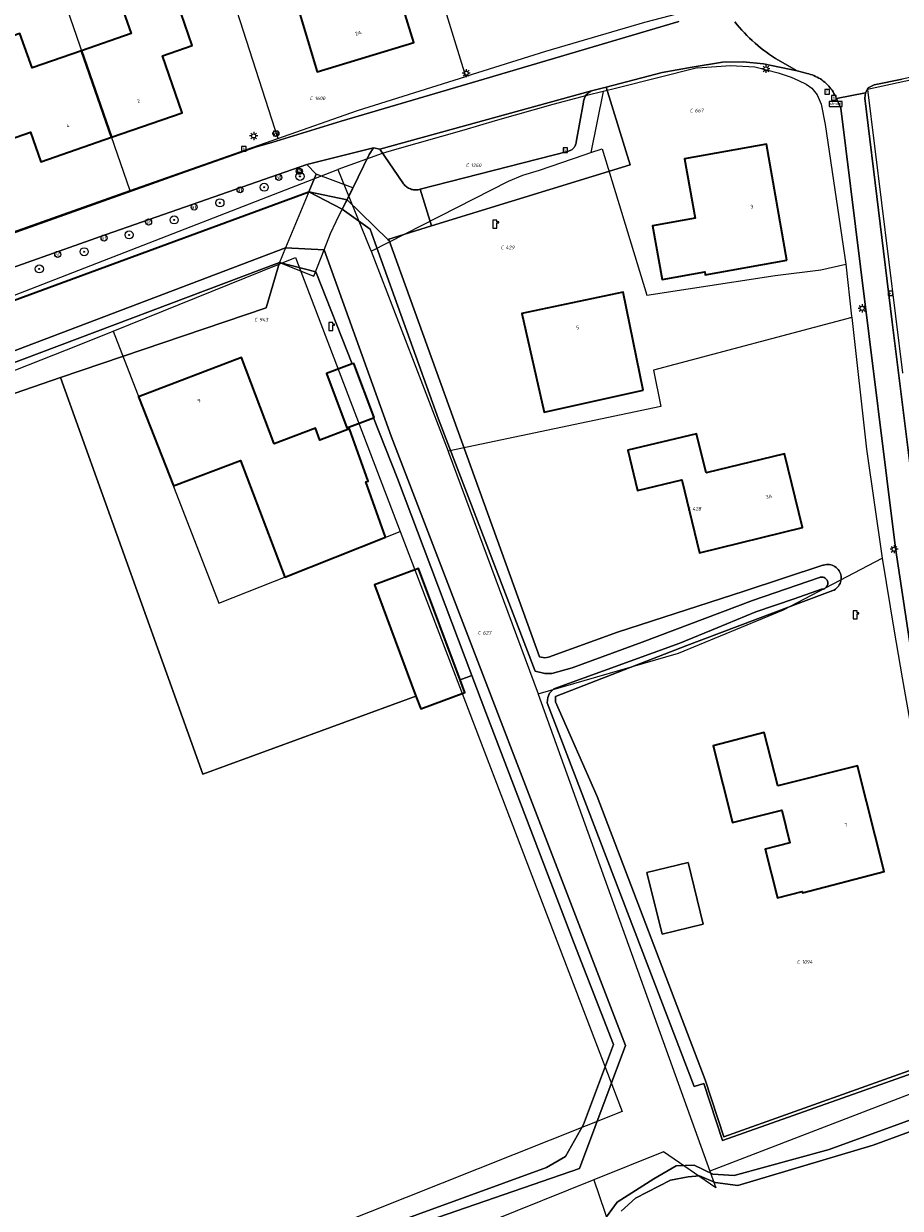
# Model space of a CAD drawing. Header units: metres. Extents: x 250001 to 257773, y 598992 to 609118.
# Tile 155 of 256: x 253132 to 253219, y 600355 to 600472. Entities that reach past the tile are written whole.
import ezdxf
from ezdxf.enums import TextEntityAlignment as Align
from ezdxf.lldxf.tags import DXFTag

# ---------------------------------------------------------------- set-up
doc = ezdxf.new("R2010")
doc.units = ezdxf.units.M
for name, color, linetype, lineweight in [('B-WE-GK-BESCHOEIING-G', 252, 'GK-BESCHOEIING', 35), ('B-WE-GR-BOOM-S', 252, 'Continuous', 25), ('B-WE-GR-FRUITTEELT-GV', 252, 'Continuous', 13), ('B-WE-GR-GROENVOORZIENING-GV', 252, 'Continuous', 18), ('B-WE-KG-GRENS_PERCEEL-G', 150, 'KG-PERCEEL', 18), ('B-WE-KG-GRENS_PERCEEL-S', 150, 'Continuous', 25), ('B-WE-KL-ET_LS_OV_LICHTMAST-S', 252, 'Continuous', 25), ('B-WE-KL-POMP-S', 252, 'Continuous', 25), ('B-WE-KW-KUNSTWERK_DEK-GV', 252, 'Continuous', 18), ('B-WE-OG-BEBOUWING-GV', 1, 'Continuous', 35), ('B-WE-OG-BEBOUWING-T18', 7, 'Continuous', 18), ('B-WE-OG-BEBOUWING_OVERBOUWING-GV', 1, 'Continuous', 18), ('B-WE-OG-TERREIN_ERF-GV', 7, 'Continuous', 18), ('B-WE-OG-WATER-GV', 252, 'Continuous', 18), ('B-WE-OG-WATER_SLOOT-GV', 252, 'Continuous', 18), ('B-WE-RI-GWA_KOLK-S', 252, 'Continuous', 25), ('B-WE-RI-GWA_RIOOLPUT-S', 252, 'Continuous', 25), ('B-WE-VH-VERHARDING_GESLOTEN-GV', 252, 'Continuous', 18), ('B-WE-VH-VERHARDING_OPEN-GV', 252, 'Continuous', 18), ('B-WE-VW-AFSLUITPAAL-S', 252, 'Continuous', 25), ('B-WE-VW-VERKEERSTEKEN_BORD-S', 252, 'Continuous', 25), ('B-WE-VW-VERKEERSTEKEN_DRAAGCONSTRUCTIE-S', 252, 'Continuous', 25), ('X-XX-AL-REFERENTIE-G', 7, 'Continuous', 18)]:
    doc.layers.add(name, color=color, linetype=linetype, lineweight=lineweight)
doc.styles.add('NLCS-ISO', font='NLCS-ISO.ttf')
doc.styles.add('NLCS-ISO-ANNOTATIEF-T18', font='NLCS-ISO.ttf', dxfattribs={"height": 1.8})
doc.styles.get("Standard").update_dxf_attribs({"font": 'NLCS-ISO.ttf'})
doc.linetypes.add('GK-BESCHOEIING', pattern='A,30,-5,[1,NLCS.SHX,S=1,R=0,X=0,Y=0],-5', length=40)
tags = doc.linetypes.add('KG-PERCEEL', pattern='A,5.5,-2,["P",Standard,S=1.8,R=0,X=-0.5,Y=-0.9],-2,5.5,-2,[5,NLCS.SHX,S=0.75,R=0,X=0,Y=0],-2', length=19).pattern_tags.tags
tags[6] = DXFTag(74, 10)

# ---------------------------------------------------------------- blocks, each defined once
blk = doc.blocks.new('SKG-PERCEELNUMMER-SO')
at = {"style": 'NLCS-ISO', "oblique": 10, "flags": 1}
blk.add_attdef('GEMEENTECODE', text='', height=1.8, dxfattribs=at).set_placement((0, 2.55), align=Align.MIDDLE_CENTER)
at = {"style": 'NLCS-ISO', "oblique": 10}
blk.add_attdef('SECTIE', text='', height=1.8, dxfattribs=at).set_placement((-0.5, 0), align=Align.MIDDLE_RIGHT)
blk.add_attdef('PERCEELNUMMER', text='', height=1.8, dxfattribs=at).set_placement((0.5, 0), align=Align.MIDDLE_LEFT)
blk = doc.blocks.new('BS2021-132-Xref-KAD-20210617')
at = {"layer": 'B-WE-KG-GRENS_PERCEEL-G', "flags": 128}
for points in [[(253131.798, 600487.624), (253142.979, 600455.227)], [(253176.241, 600466.519), (253171.504, 600481.849), (253152.625, 600475.973)], [(253152.625, 600475.973), (253157.617, 600460.386)], [(253197.207, 600472.712), (253193.91, 600471.85), (253184.12, 600468.981), (253176.241, 600466.519)], [(253245.585, 600471.668), (253215.99, 600465.25)], [(253199.16, 600467.372), (253191.168, 600465.369), (253189.824, 600465.033)], [(253199.16, 600467.372), (253202.422, 600467.61), (253204.829, 600467.469), (253207.143, 600466.879), (253208.435, 600466.467), (253209.153, 600466.141), (253209.939, 600465.755), (253210.473, 600465.352), (253211.027, 600464.697), (253211.41, 600463.776), (253211.811, 600461.783), (253213.849, 600447.961)], [(253157.617, 600460.386), (253165.521, 600463.172), (253176.241, 600466.519)], [(253189.824, 600465.033), (253188.212, 600464.63), (253184.846, 600463.739), (253179.156, 600462.141), (253176.032, 600461.225), (253169.191, 600459.265), (253167.944, 600458.893), (253163.581, 600457.321)], [(253189.824, 600465.033), (253188.626, 600458.999)], [(253215.99, 600465.25), (253219.448, 600437.201), (253219.452, 600437.167)], [(253142.979, 600455.227), (253157.617, 600460.386)], [(253166.854, 600449.247), (253180.445, 600456.148), (253181.885, 600456.756), (253183.515, 600457.256), (253187.943, 600458.78), (253188.626, 600458.999)], [(253188.626, 600458.999), (253189.729, 600459.352), (253194.149, 600444.883), (253206.87, 600446.821), (253211.368, 600447.401), (253213.849, 600447.961)], [(253057.585, 600416.892), (253109.887, 600436.468), (253163.581, 600457.321)], [(253163.581, 600457.321), (253166.747, 600449.524), (253166.854, 600449.247)], [(253130.796, 600450.934), (253142.979, 600455.227)], [(253166.854, 600449.247), (253174.473, 600429.456)], [(253141.324, 600441.332), (253159.374, 600448.607), (253169.747, 600421.502)], [(253213.849, 600447.961), (253214.421, 600442.82), (253214.439, 600442.664)], [(253214.439, 600442.664), (253194.826, 600437.473), (253195.537, 600433.858), (253174.473, 600429.456)], [(253214.439, 600442.664), (253215.905, 600429.653), (253217.448, 600418.87)], [(253060.382, 600409.351), (253137.964, 600439.979), (253141.324, 600441.332)], [(253141.324, 600441.332), (253151.803, 600414.4), (253169.747, 600421.502)], [(253174.473, 600429.456), (253174.488, 600429.417), (253183.391, 600405.44)], [(253169.747, 600421.502), (253191.709, 600364.109), (253091.894, 600324.377)], [(253183.391, 600405.44), (253197.29, 600409.46), (253207.691, 600413.757), (253217.448, 600418.87)], [(253217.448, 600418.87), (253218.633, 600411.647), (253219.418, 600407.026), (253220.285, 600402.159), (253221.654, 600395.621), (253222.125, 600392.685), (253223.683, 600386.161), (253228.611, 600369.052)], [(253183.391, 600405.44), (253183.401, 600405.414), (253200.39, 600358.189)], [(253228.611, 600369.052), (253200.39, 600358.189)], [(253200.39, 600358.189), (253200.974, 600356.566), (253195.791, 600360.108), (253188.917, 600357.344)], [(253188.917, 600357.344), (253147.599, 600340.731), (253093.754, 600319.362)], [(253188.917, 600357.344), (253200.967, 600321.848)]]:
    blk.add_lwpolyline(points, dxfattribs=at)
at = {"layer": 'B-WE-KG-GRENS_PERCEEL-S', "xscale": 0.2, "yscale": 0.2, "zscale": 0.2}
for p, values in [((253161.185, 600464.36), {'PERCEELNUMMER': '1600', 'SECTIE': 'C'}), ((253198.804, 600463.152), {'PERCEELNUMMER': '667', 'SECTIE': 'C'}), ((253176.634, 600457.732), {'PERCEELNUMMER': '1260', 'SECTIE': 'C'}), ((253180.083, 600449.603), {'PERCEELNUMMER': '429', 'SECTIE': 'C'}), ((253155.696, 600442.459), {'PERCEELNUMMER': '943', 'SECTIE': 'C'}), ((253198.558, 600423.738), {'PERCEELNUMMER': '428', 'SECTIE': 'C'}), ((253177.816, 600411.471), {'PERCEELNUMMER': '627', 'SECTIE': 'C'}), ((253209.397, 600378.905), {'PERCEELNUMMER': '1094', 'SECTIE': 'C'})]:
    blk.add_blockref('SKG-PERCEELNUMMER-SO', p, dxfattribs=at).add_auto_attribs(values)
blk = doc.blocks.new('SIE-WEG_VERKEERSBORD_STRAATNAAM-SO')
at = {"color": 0, "linetype": 'ByBlock', "lineweight": 18}
blk.add_lwpolyline([(-3.25, -1.25), (3.25, -1.25), (3.25, 1.25), (-3.25, 1.25)], close=True, dxfattribs=at)
at = {"color": 0, "linetype": 'ByBlock', "lineweight": 18, "style": 'NLCS-ISO'}
blk.add_text('straat', height=1.5, dxfattribs=at).set_placement((0, 0.15), align=Align.MIDDLE_CENTER)
blk = doc.blocks.new('SIE-WEG_VERKEERSBORD-SO')
at = {"color": 0, "linetype": 'ByBlock', "lineweight": 18}
blk.add_lwpolyline([(-1.125, -1.125), (1.125, -1.125), (1.125, 1.125), (-1.125, 1.125)], close=True, dxfattribs=at)
at = {"color": 0, "linetype": 'ByBlock', "lineweight": 18, "style": 'NLCS-ISO'}
blk.add_text('vb', height=1.5, dxfattribs=at).set_placement((0, 0), align=Align.MIDDLE_CENTER)
blk = doc.blocks.new('SKL-WATER_POMP-SO')
at = {"color": 0, "linetype": 'ByBlock', "lineweight": 18}
blk.add_lwpolyline([(1, 1.09), (1, 2), (-1, 2), (-1, -2), (1, -2), (1, 0.57), (1.85, 0.57), (1.85, 1.09)], close=True, dxfattribs=at)
blk = doc.blocks.new('SVW-AFSLUITPAAL-SO')
at = {"lineweight": 18}
blk.add_circle((0, 0), 1.5, dxfattribs=at)
at = {"lineweight": 18, "style": 'NLCS-ISO'}
blk.add_text('af', height=1.8, dxfattribs=at).set_placement((0, 0), align=Align.MIDDLE_CENTER)
blk = doc.blocks.new('SIE-WEG_PAAL_VERKEERSBORD-SO')
at = {"color": 0, "linetype": 'ByBlock', "lineweight": 18}
blk.add_circle((0, 0), 1.5, dxfattribs=at)
at = {"color": 0, "linetype": 'ByBlock', "lineweight": 18, "style": 'NLCS-ISO'}
blk.add_text('vb', height=1.5, dxfattribs=at).set_placement((0, 0.13), align=Align.MIDDLE_CENTER)
blk = doc.blocks.new('SKL-ET_OV_LICHTMAST-SO')
at = {"color": 0, "linetype": 'ByBlock', "lineweight": 18}
for points in [[(-1.25, 0), (-2, 0)], [(-1.41, 1.41), (-0.88, 0.88)], [(0, 2), (0, 1.25)], [(0.88, 0.88), (1.41, 1.41)], [(2, 0), (1.25, 0)], [(-1.41, -1.41), (-0.88, -0.88)], [(0, -1.25), (0, -2)], [(0.88, -0.88), (1.41, -1.41)]]:
    blk.add_lwpolyline(points, dxfattribs=at)
blk.add_circle((0, 0), 1, dxfattribs=at)
blk = doc.blocks.new('SRI-KOLK-SO')
at = {"color": 0, "linetype": 'ByBlock', "lineweight": 18}
blk.add_lwpolyline([(-1.125, -1.125), (1.125, -1.125), (1.125, 1.125), (-1.125, 1.125)], close=True, dxfattribs=at)
at = {"color": 0, "linetype": 'ByBlock', "lineweight": 18, "style": 'NLCS-ISO'}
blk.add_text('k', height=1.5, dxfattribs=at).set_placement((0, 0), align=Align.MIDDLE_CENTER)
blk = doc.blocks.new('SRI-PUT_INSPECTIEPUT_RIOOLPUT-SO')
at = {"color": 0, "linetype": 'ByBlock', "lineweight": 18}
blk.add_lwpolyline([(-1.12, -1.12), (1.12, -1.12), (1.12, 1.12), (-1.12, 1.12)], close=True, dxfattribs=at)
at = {"color": 0, "linetype": 'ByBlock', "lineweight": 18, "style": 'NLCS-ISO'}
blk.add_text('r', height=1.5, dxfattribs=at).set_placement((0, 0.28), align=Align.MIDDLE_CENTER)
blk = doc.blocks.new('SGR-BOOM_01-SO')
at = {"linetype": 'ByBlock', "lineweight": 18}
h = blk.add_hatch(color=0, dxfattribs=at)
h.dxf.hatch_style = 1
edge = h.paths.add_edge_path()
edge.add_arc((0, 0), 0.25, 0, 360)
at = {"color": 0, "linetype": 'ByBlock', "lineweight": 18}
for radius in [2, 0.25]:
    blk.add_circle((0, 0), radius, dxfattribs=at)
blk = doc.blocks.new('BS2021-132-Xref-BGT-GRIJS-20210617-aangepast')
at = {"layer": 'B-WE-GK-BESCHOEIING-G', "flags": 128}
blk.add_lwpolyline([(253025.767, 600402.835), (253026.1, 600403.109), (253027.829, 600405.06), (253029.5, 600407.209), (253044.179, 600412.53), (253059.91, 600418.299), (253085.559, 600427.489), (253113.279, 600437.66), (253119.69, 600440.05), (253160.692, 600455.104)], dxfattribs=at)
at = {"layer": 'B-WE-GR-FRUITTEELT-GV', "flags": 128}
blk.add_lwpolyline([(253150.192, 600397.492), (253136.13, 600436.727), (253062.944, 600411.468), (253097.38, 600326.249), (253113.376, 600332.275), (253154.059, 600347.592), (253184.233, 600358.573), (253186.112, 600359.642), (253187.895, 600362.818), (253190.841, 600370.721), (253186.97, 600380.717), (253178.22, 600403.577), (253176.836, 600407.24), (253175.665, 600406.811), (253176.129, 600405.564), (253171.768, 600403.943), (253171.296, 600405.213)], close=True, dxfattribs=at)
at = {"layer": 'B-WE-GR-GROENVOORZIENING-GV', "flags": 128}
for points in [[(253192.505, 600457.779), (253190.142, 600465.465), (253188.689, 600465.089), (253188.596, 600465.045), (253188.506, 600464.993), (253188.421, 600464.935), (253188.34, 600464.87), (253188.264, 600464.799), (253188.194, 600464.723), (253188.13, 600464.641), (253188.073, 600464.555), (253188.022, 600464.464), (253187.978, 600464.37), (253187.942, 600464.273), (253187.914, 600464.174), (253187.893, 600464.072), (253187.88, 600463.969), (253187.16, 600460.03), (253187.159, 600460.02), (253187.147, 600459.931), (253187.127, 600459.843), (253187.099, 600459.757), (253187.064, 600459.674), (253187.022, 600459.595), (253186.973, 600459.52), (253186.917, 600459.449), (253186.855, 600459.383), (253186.788, 600459.324), (253186.715, 600459.27), (253186.639, 600459.223), (253186.558, 600459.184), (253186.474, 600459.151), (253186.387, 600459.126), (253186.299, 600459.109), (253171.709, 600455.359), (253172.847, 600451.735)], [(253167.73, 600459.339), (253167.099, 600459.459), (253166.679, 600458.81), (253164.48, 600454.308), (253164.493, 600454.306), (253168.514, 600450.403), (253172.847, 600451.735), (253171.709, 600455.359), (253171.62, 600455.335), (253171.512, 600455.314), (253171.403, 600455.301), (253171.293, 600455.296), (253171.183, 600455.299), (253171.074, 600455.309), (253170.966, 600455.328), (253170.859, 600455.354), (253170.755, 600455.389), (253170.653, 600455.43), (253170.555, 600455.479), (253170.46, 600455.535), (253170.37, 600455.598), (253170.285, 600455.667), (253170.205, 600455.742), (253170.13, 600455.823), (253170.062, 600455.909), (253170, 600456)]]:
    blk.add_lwpolyline(points, close=True, dxfattribs=at)
blk.add_lwpolyline([(253062.944, 600411.468), (253136.13, 600436.727), (253156.462, 600443.616), (253157.782, 600448.099), (253130.497, 600437.837)], dxfattribs=at)
at = {"layer": 'B-WE-KW-KUNSTWERK_DEK-GV', "flags": 128}
blk.add_lwpolyline([(253162.213, 600449.359), (253162.849, 600450.989), (253163.389, 600452.17), (253164.01, 600453.379), (253164.339, 600454.02), (253165.069, 600455.514), (253161.421, 600456.859), (253160.692, 600455.104), (253158.389, 600449.56), (253157.782, 600448.099), (253161.206, 600446.779)], close=True, dxfattribs=at)
at = {"layer": 'B-WE-OG-BEBOUWING-GV', "flags": 128}
for points in [[(253173.121, 600475.192), (253171.299, 600481.167), (253167.001, 600479.857), (253168.089, 600476.288), (253159.494, 600473.667), (253161.537, 600466.969), (253171.1, 600469.886), (253169.774, 600474.165)], [(253149.16, 600469.579), (253146.959, 600475.939), (253141.92, 600474.18), (253143.1, 600470.78), (253138.199, 600469.074), (253141.17, 600460.514), (253148.17, 600462.939), (253146.22, 600468.56)], [(253138.199, 600469.074), (253133.299, 600467.369), (253132.109, 600470.79), (253127.07, 600469.04), (253129.279, 600462.689), (253130.223, 600459.978), (253133.155, 600460.998), (253134.17, 600458.089), (253141.17, 600460.514)], [(253208.019, 600448.349), (253206, 600459.81), (253197.88, 600458.38), (253198.929, 600452.5), (253194.709, 600451.75), (253195.66, 600446.439), (253199.88, 600447.189), (253199.929, 600446.91)], [(253193.79, 600435.469), (253191.809, 600445.189), (253181.769, 600443.069), (253183.98, 600433.29)], [(253157.269, 600430.18), (253154.029, 600438.729), (253143.85, 600434.839), (253147.29, 600426), (253153.94, 600428.52), (253158.32, 600416.979), (253168.299, 600420.93), (253166.35, 600426.4), (253166.579, 600426.479), (253164.73, 600431.66), (253161.799, 600430.55), (253161.35, 600431.729)], [(253167.154, 600432.768), (253165.136, 600438.136), (253164.984, 600438.079), (253162.446, 600437.125), (253164.464, 600431.757), (253167.095, 600432.746)], [(253200.015, 600427.302), (253199.061, 600431.172), (253192.257, 600429.56), (253193.239, 600425.55), (253197.609, 600426.624), (253199.379, 600419.395), (253209.554, 600421.896), (253207.768, 600429.191)], [(253175.665, 600406.811), (253171.568, 600417.834), (253167.207, 600416.213), (253171.296, 600405.213), (253171.768, 600403.943), (253176.129, 600405.564)], [(253207.109, 600396.329), (253205.76, 600401.599), (253200.709, 600400.29), (253202.619, 600392.699), (253207.51, 600393.93), (253208.32, 600390.68), (253205.869, 600390.069), (253207.089, 600385.239), (253209.529, 600385.859), (253209.559, 600385.739), (253217.63, 600387.849), (253214.989, 600398.31)]]:
    blk.add_lwpolyline(points, close=True, dxfattribs=at)
at = {"layer": 'B-WE-OG-BEBOUWING_OVERBOUWING-GV', "flags": 128}
blk.add_lwpolyline([(253194.167, 600387.767), (253195.66, 600381.645), (253199.718, 600382.626), (253198.228, 600388.757)], close=True, dxfattribs=at)
at = {"layer": 'B-WE-OG-TERREIN_ERF-GV', "flags": 128}
for points in [[(253125.943, 600449.082), (253148.503, 600457.072), (253155.505, 600459.566), (253157.047, 600459.997), (253163.885, 600462.096), (253178.023, 600466.246), (253197.333, 600471.956)], [(253220.41, 600408.922), (253218.759, 600419.842), (253215.307, 600447.698), (253213.359, 600463.4), (253212.91, 600464.36), (253212.839, 600464.526), (253212.761, 600464.689), (253212.676, 600464.848), (253212.584, 600465.003), (253212.485, 600465.154), (253212.38, 600465.3), (253212.268, 600465.442), (253212.15, 600465.578), (253212.026, 600465.71), (253211.896, 600465.835), (253211.761, 600465.955), (253211.621, 600466.068), (253211.476, 600466.176), (253211.326, 600466.276), (253211.172, 600466.37), (253211.014, 600466.457), (253210.852, 600466.537), (253210.687, 600466.61), (253210.519, 600466.675), (253210.348, 600466.733), (253210.175, 600466.783), (253210.029, 600466.819), (253209.019, 600467.069), (253205.699, 600467.79), (253203.689, 600467.969), (253201.639, 600467.939), (253198.649, 600467.449), (253195.679, 600466.9), (253190.142, 600465.465), (253192.505, 600457.779), (253172.847, 600451.735), (253168.514, 600450.403), (253168.635, 600450.284), (253183.514, 600409.095), (253184.057, 600408.988), (253184.431, 600409.063), (253191.242, 600411.531), (253203.778, 600415.606), (253211.583, 600418.152), (253211.642, 600418.171), (253211.784, 600418.208), (253211.929, 600418.228), (253212.075, 600418.233), (253212.221, 600418.222), (253212.365, 600418.195), (253212.505, 600418.152), (253212.64, 600418.095), (253212.767, 600418.023), (253212.886, 600417.938), (253212.995, 600417.84), (253213.092, 600417.731), (253213.177, 600417.612), (253213.249, 600417.484), (253213.306, 600417.349), (253213.348, 600417.209), (253213.375, 600417.065), (253213.386, 600416.919), (253213.381, 600416.772), (253213.36, 600416.627), (253213.323, 600416.485), (253213.272, 600416.348), (253213.205, 600416.217), (253213.125, 600416.093), (253213.032, 600415.98), (253212.927, 600415.877), (253212.812, 600415.786), (253212.688, 600415.708), (253212.556, 600415.644), (253208.327, 600414.074), (253198.111, 600410.222), (253185.126, 600405.174), (253185.126, 600404.65), (253189.233, 600395.275), (253199.931, 600367.252), (253201.772, 600361.595), (253229.874, 600371.64)], [(253279.691, 600351.348), (253276.171, 600363.662), (253270.968, 600382.278), (253265.951, 600380.352), (253240.097, 600370.641), (253230.966, 600367.171), (253231.213, 600366.159), (253216.558, 600360.784), (253203.161, 600356.781), (253200.91, 600357.092), (253199.381, 600357.727), (253198.256, 600357.641), (253196.491, 600357.311), (253193.045, 600355.526), (253191.605, 600354.234)]]:
    blk.add_lwpolyline(points, dxfattribs=at)
for points in [[(253171.299, 600481.167), (253173.121, 600475.192), (253169.774, 600474.165), (253171.1, 600469.886), (253161.537, 600466.969), (253159.494, 600473.667), (253168.089, 600476.288), (253167.001, 600479.857)], [(253146.959, 600475.939), (253149.16, 600469.579), (253146.22, 600468.56), (253148.17, 600462.939), (253134.17, 600458.089), (253133.155, 600460.998), (253130.223, 600459.978), (253129.279, 600462.689), (253127.07, 600469.04), (253132.109, 600470.79), (253133.299, 600467.369), (253138.199, 600469.074), (253143.1, 600470.78), (253141.92, 600474.18)], [(253257.98, 600428.814), (253245.886, 600471.717), (253244.779, 600471.8), (253229.933, 600468.554), (253219.44, 600466.26), (253216.66, 600465.71), (253216.07, 600465.4), (253215.81, 600464.91), (253215.727, 600464.366), (253218.447, 600442.205), (253221.553, 600417.132), (253222.093, 600416.285), (253223.082, 600408.142), (253227.012, 600390.466), (253228.833, 600383.059), (253232.251, 600369.156), (253235.065, 600370.226), (253239.6, 600371.95), (253265.45, 600381.66), (253270.646, 600383.654), (253270.46, 600384.319), (253264.959, 600403.919), (253264.972, 600403.923)], [(253199.929, 600446.91), (253199.88, 600447.189), (253195.66, 600446.439), (253194.709, 600451.75), (253198.929, 600452.5), (253197.88, 600458.38), (253206, 600459.81), (253208.019, 600448.349)], [(253161.381, 600447.179), (253157.782, 600448.099), (253156.462, 600443.616), (253136.13, 600436.727), (253150.192, 600397.492), (253171.296, 600405.213), (253167.207, 600416.213), (253171.568, 600417.834), (253175.665, 600406.811), (253176.836, 600407.24), (253169.469, 600426.747), (253167.095, 600432.746), (253164.464, 600431.757), (253162.446, 600437.125), (253164.984, 600438.079)], [(253193.79, 600435.469), (253183.98, 600433.29), (253181.769, 600443.069), (253191.809, 600445.189)], [(253143.85, 600434.839), (253154.029, 600438.729), (253157.269, 600430.18), (253161.35, 600431.729), (253161.799, 600430.55), (253164.73, 600431.66), (253166.579, 600426.479), (253166.35, 600426.4), (253168.299, 600420.93), (253158.32, 600416.979), (253153.94, 600428.52), (253147.29, 600426)], [(253207.768, 600429.191), (253209.554, 600421.896), (253199.379, 600419.395), (253197.609, 600426.624), (253193.239, 600425.55), (253192.257, 600429.56), (253199.061, 600431.172), (253200.015, 600427.302)], [(253207.109, 600396.329), (253214.989, 600398.31), (253217.63, 600387.849), (253209.559, 600385.739), (253209.529, 600385.859), (253207.089, 600385.239), (253205.869, 600390.069), (253208.32, 600390.68), (253207.51, 600393.93), (253202.619, 600392.699), (253200.709, 600400.29), (253205.76, 600401.599)], [(253194.167, 600387.767), (253198.228, 600388.757), (253199.718, 600382.626), (253195.66, 600381.645)]]:
    blk.add_lwpolyline(points, close=True, dxfattribs=at)
at = {"layer": 'B-WE-OG-WATER-GV', "flags": 128}
for points in [[(253190.162, 600353.667), (253191.219, 600355.14), (253194.829, 600357.449), (253197.059, 600358.719), (253198.839, 600358.8), (253200.689, 600357.9), (253202.807, 600357.756), (253212.2, 600360.349), (253230.589, 600367.04)], [(253229.609, 600371.129), (253201.649, 600361.219), (253199.799, 600366.889), (253198.849, 600366.579), (253184.292, 600404.547), (253184.352, 600405.08), (253184.524, 600405.51), (253184.954, 600405.94), (253197.424, 600410.452), (253201.122, 600411.956), (253204.949, 600413.546), (253208.734, 600414.835), (253211.443, 600415.78), (253211.533, 600415.784), (253211.629, 600415.804), (253211.721, 600415.839), (253211.806, 600415.888), (253211.882, 600415.95), (253211.946, 600416.024), (253211.998, 600416.108), (253212.036, 600416.198), (253212.058, 600416.294), (253212.065, 600416.392), (253212.056, 600416.49), (253212.031, 600416.585), (253211.991, 600416.674), (253211.937, 600416.756), (253211.87, 600416.828), (253211.792, 600416.889), (253211.706, 600416.936), (253211.613, 600416.968), (253211.517, 600416.985), (253211.418, 600416.986), (253211.321, 600416.972), (253211.228, 600416.941), (253204.606, 600414.664), (253193.683, 600410.539), (253186.76, 600408.003), (253184.739, 600407.445), (253184.051, 600407.445), (253183.089, 600407.684), (253173.527, 600432.626), (253167.269, 600450.02), (253166.779, 600451.42), (253164.01, 600453.379), (253160.692, 600455.104), (253119.69, 600440.05)]]:
    blk.add_lwpolyline(points, dxfattribs=at)
blk.add_lwpolyline([(253089.049, 600423.239), (253158.389, 600449.56), (253162.213, 600449.359), (253168.839, 600430.939), (253192.054, 600370.649), (253187.472, 600358.449), (253166.931, 600351.375), (253093.58, 600323.736), (253093.302, 600324.555), (253060.539, 600408.78), (253060.38, 600410.869), (253060.82, 600411.9), (253061.63, 600412.599), (253064.39, 600413.859)], close=True, dxfattribs=at)
at = {"layer": 'B-WE-OG-WATER_SLOOT-GV', "flags": 128}
for points in [[(253191.605, 600354.234), (253193.045, 600355.526), (253196.491, 600357.311), (253198.256, 600357.641), (253199.381, 600357.727), (253200.91, 600357.092), (253203.161, 600356.781), (253216.558, 600360.784), (253231.213, 600366.159)], [(253229.874, 600371.64), (253201.772, 600361.595), (253199.931, 600367.252), (253189.233, 600395.275), (253185.126, 600404.65), (253185.126, 600405.174), (253198.111, 600410.222), (253208.327, 600414.074), (253212.556, 600415.644), (253212.688, 600415.708), (253212.812, 600415.786), (253212.927, 600415.877), (253213.032, 600415.98), (253213.125, 600416.093), (253213.205, 600416.217), (253213.272, 600416.348), (253213.323, 600416.485), (253213.36, 600416.627), (253213.381, 600416.772), (253213.386, 600416.919), (253213.375, 600417.065), (253213.348, 600417.209), (253213.306, 600417.349), (253213.249, 600417.484), (253213.177, 600417.612), (253213.092, 600417.731), (253212.995, 600417.84), (253212.886, 600417.938), (253212.767, 600418.023), (253212.64, 600418.095), (253212.505, 600418.152), (253212.365, 600418.195), (253212.221, 600418.222), (253212.075, 600418.233), (253211.929, 600418.228), (253211.784, 600418.208), (253211.642, 600418.171), (253211.583, 600418.152), (253203.778, 600415.606), (253191.242, 600411.531), (253184.431, 600409.063), (253184.057, 600408.988), (253183.514, 600409.095), (253168.635, 600450.284), (253168.514, 600450.403), (253164.493, 600454.306), (253164.48, 600454.308), (253164.339, 600454.02), (253164.01, 600453.379), (253166.779, 600451.42), (253167.269, 600450.02), (253173.527, 600432.626), (253183.089, 600407.684), (253184.051, 600407.445), (253184.739, 600407.445), (253186.76, 600408.003), (253193.683, 600410.539), (253204.606, 600414.664), (253211.228, 600416.941), (253211.321, 600416.972), (253211.418, 600416.986), (253211.517, 600416.985), (253211.613, 600416.968), (253211.706, 600416.936), (253211.792, 600416.889), (253211.87, 600416.828), (253211.937, 600416.756), (253211.991, 600416.674), (253212.031, 600416.585), (253212.056, 600416.49), (253212.065, 600416.392), (253212.058, 600416.294), (253212.036, 600416.198), (253211.998, 600416.108), (253211.946, 600416.024), (253211.882, 600415.95), (253211.806, 600415.888), (253211.721, 600415.839), (253211.629, 600415.804), (253211.533, 600415.784), (253211.443, 600415.78), (253208.734, 600414.835), (253204.949, 600413.546), (253201.122, 600411.956), (253197.424, 600410.452), (253184.954, 600405.94), (253184.524, 600405.51), (253184.352, 600405.08), (253184.292, 600404.547), (253198.849, 600366.579), (253199.799, 600366.889), (253201.649, 600361.219), (253229.609, 600371.129)], [(253230.589, 600367.04), (253212.2, 600360.349), (253202.807, 600357.756), (253200.689, 600357.9), (253198.839, 600358.8), (253197.059, 600358.719), (253194.829, 600357.449), (253191.219, 600355.14), (253190.162, 600353.667)], [(253119.69, 600440.05), (253160.692, 600455.104), (253161.421, 600456.859), (253160.509, 600457.8), (253140.63, 600450.88), (253119.749, 600443.489)], [(253130.497, 600437.837), (253157.782, 600448.099), (253161.381, 600447.179), (253164.984, 600438.079), (253165.136, 600438.136), (253167.154, 600432.768), (253167.095, 600432.746), (253169.469, 600426.747), (253176.836, 600407.24), (253178.22, 600403.577), (253186.97, 600380.717), (253190.841, 600370.721), (253187.895, 600362.818), (253186.112, 600359.642), (253184.233, 600358.573), (253154.059, 600347.592), (253113.376, 600332.275)]]:
    blk.add_lwpolyline(points, dxfattribs=at)
for points in [[(253164.48, 600454.308), (253160.692, 600455.104), (253164.01, 600453.379), (253164.339, 600454.02)], [(253162.213, 600449.359), (253158.389, 600449.56), (253089.049, 600423.239), (253064.39, 600413.859), (253061.63, 600412.599), (253060.82, 600411.9), (253060.38, 600410.869), (253060.539, 600408.78), (253093.302, 600324.555), (253093.58, 600323.736), (253166.931, 600351.375), (253187.472, 600358.449), (253192.054, 600370.649), (253168.839, 600430.939)]]:
    blk.add_lwpolyline(points, close=True, dxfattribs=at)
at = {"layer": 'B-WE-VH-VERHARDING_GESLOTEN-GV', "flags": 128}
blk.add_lwpolyline([(253202.848, 600471.924), (253203.079, 600471.643), (253203.316, 600471.367), (253203.559, 600471.097), (253203.808, 600470.832), (253204.063, 600470.573), (253204.323, 600470.319), (253204.589, 600470.071), (253204.86, 600469.829), (253205.137, 600469.593), (253205.419, 600469.363), (253205.705, 600469.14), (253205.997, 600468.922), (253206.293, 600468.712), (253206.594, 600468.508), (253206.899, 600468.31), (253209.019, 600467.069), (253210.029, 600466.819), (253210.175, 600466.783), (253210.348, 600466.733), (253210.519, 600466.675), (253210.687, 600466.61), (253210.852, 600466.537), (253211.014, 600466.457), (253211.172, 600466.37), (253211.326, 600466.276), (253211.476, 600466.176), (253211.621, 600466.068), (253211.761, 600465.955), (253211.896, 600465.835), (253212.026, 600465.71), (253212.15, 600465.578), (253212.268, 600465.442), (253212.38, 600465.3), (253212.485, 600465.154), (253212.584, 600465.003), (253212.676, 600464.848), (253212.761, 600464.689), (253212.839, 600464.526), (253212.91, 600464.36), (253215.81, 600464.91), (253216.07, 600465.4), (253216.66, 600465.71), (253219.44, 600466.26)], dxfattribs=at)
at = {"layer": 'B-WE-VH-VERHARDING_OPEN-GV', "flags": 128}
for points in [[(253197.333, 600471.956), (253178.023, 600466.246), (253163.885, 600462.096), (253157.047, 600459.997), (253155.505, 600459.566), (253148.503, 600457.072), (253125.943, 600449.082)], [(253119.749, 600443.489), (253140.63, 600450.88), (253160.509, 600457.8), (253167.099, 600459.459), (253167.73, 600459.339), (253188.689, 600465.089), (253190.142, 600465.465), (253195.679, 600466.9), (253198.649, 600467.449), (253201.639, 600467.939), (253203.689, 600467.969), (253205.699, 600467.79), (253209.019, 600467.069), (253206.899, 600468.31), (253206.594, 600468.508), (253206.293, 600468.712), (253205.997, 600468.922), (253205.705, 600469.14), (253205.419, 600469.363), (253205.137, 600469.593), (253204.86, 600469.829), (253204.589, 600470.071), (253204.323, 600470.319), (253204.063, 600470.573), (253203.808, 600470.832), (253203.559, 600471.097), (253203.316, 600471.367), (253203.079, 600471.643), (253202.848, 600471.924)], [(253221.553, 600417.132), (253218.447, 600442.205), (253215.727, 600464.366), (253215.81, 600464.91), (253212.91, 600464.36), (253213.359, 600463.4), (253215.307, 600447.698), (253218.759, 600419.842), (253220.41, 600408.922)]]:
    blk.add_lwpolyline(points, dxfattribs=at)
for points in [[(253188.596, 600465.045), (253188.689, 600465.089), (253167.73, 600459.339), (253170, 600456), (253170.062, 600455.909), (253170.13, 600455.823), (253170.205, 600455.742), (253170.285, 600455.667), (253170.37, 600455.598), (253170.46, 600455.535), (253170.555, 600455.479), (253170.653, 600455.43), (253170.755, 600455.389), (253170.859, 600455.354), (253170.966, 600455.328), (253171.074, 600455.309), (253171.183, 600455.299), (253171.293, 600455.296), (253171.403, 600455.301), (253171.512, 600455.314), (253171.62, 600455.335), (253171.709, 600455.359), (253186.299, 600459.109), (253186.387, 600459.126), (253186.474, 600459.151), (253186.558, 600459.184), (253186.639, 600459.223), (253186.715, 600459.27), (253186.788, 600459.324), (253186.855, 600459.383), (253186.917, 600459.449), (253186.973, 600459.52), (253187.022, 600459.595), (253187.064, 600459.674), (253187.099, 600459.757), (253187.127, 600459.843), (253187.147, 600459.931), (253187.159, 600460.02), (253187.16, 600460.03), (253187.88, 600463.969), (253187.893, 600464.072), (253187.914, 600464.174), (253187.942, 600464.273), (253187.978, 600464.37), (253188.022, 600464.464), (253188.073, 600464.555), (253188.13, 600464.641), (253188.194, 600464.723), (253188.264, 600464.799), (253188.34, 600464.87), (253188.421, 600464.935), (253188.506, 600464.993)], [(253166.679, 600458.81), (253167.099, 600459.459), (253160.509, 600457.8), (253161.421, 600456.859), (253160.692, 600455.104), (253164.48, 600454.308)], [(253165.069, 600455.514), (253161.421, 600456.859), (253160.692, 600455.104), (253158.389, 600449.56), (253157.782, 600448.099), (253161.206, 600446.779), (253162.213, 600449.359), (253162.849, 600450.989), (253163.389, 600452.17), (253164.01, 600453.379), (253164.339, 600454.02)]]:
    blk.add_lwpolyline(points, close=True, dxfattribs=at)
at = {"layer": 'B-WE-GR-BOOM-S', "xscale": 0.2, "yscale": 0.2, "zscale": 0.2}
for p in [(253159.82, 600456.64), (253156.28, 600455.56), (253151.9, 600454.02), (253147.37, 600452.33), (253142.91, 600450.85), (253138.46, 600449.18), (253134.02, 600447.48)]:
    blk.add_blockref('SGR-BOOM_01-SO', p, dxfattribs=at)
at = {"layer": 'B-WE-KL-ET_LS_OV_LICHTMAST-S', "xscale": 0.2, "yscale": 0.2, "zscale": 0.2}
for p in [(253176.274, 600466.849), (253205.94, 600467.27), (253155.24, 600460.635), (253215.465, 600443.579), (253218.63, 600419.74)]:
    blk.add_blockref('SKL-ET_OV_LICHTMAST-SO', p, dxfattribs=at)
at = {"layer": 'B-WE-KL-POMP-S', "xscale": 0.2, "yscale": 0.2, "zscale": 0.2}
for p in [(253179.12, 600451.916), (253162.869, 600441.786), (253214.76, 600413.24)]:
    blk.add_blockref('SKL-WATER_POMP-SO', p, dxfattribs=at)
at = {"layer": 'B-WE-RI-GWA_KOLK-S', "xscale": 0.2, "yscale": 0.2, "zscale": 0.2}
for p in [(253212.66, 600464.42), (253154.26, 600459.37), (253186.09, 600459.24), (253218.26, 600445.07)]:
    blk.add_blockref('SRI-KOLK-SO', p, dxfattribs=at)
at = {"layer": 'B-WE-RI-GWA_RIOOLPUT-S', "xscale": 0.2, "yscale": 0.2, "zscale": 0.2}
blk.add_blockref('SRI-PUT_INSPECTIEPUT_RIOOLPUT-SO', (253212, 600465), dxfattribs=at)
at = {"layer": 'B-WE-VW-AFSLUITPAAL-S', "xscale": 0.2, "yscale": 0.2, "zscale": 0.2}
for p in [(253157.723, 600456.537), (253153.897, 600455.308), (253149.348, 600453.606), (253144.841, 600452.121), (253140.429, 600450.539), (253135.842, 600448.915)]:
    blk.add_blockref('SVW-AFSLUITPAAL-SO', p, dxfattribs=at)
at = {"layer": 'B-WE-VW-VERKEERSTEKEN_BORD-S', "xscale": 0.2, "yscale": 0.2, "zscale": 0.2}
for name, p in [('SIE-WEG_VERKEERSBORD_STRAATNAAM-SO', (253212.847, 600463.812)), ('SIE-WEG_VERKEERSBORD-SO', (253157.44, 600460.88)), ('SIE-WEG_VERKEERSBORD-SO', (253159.76, 600457.142))]:
    blk.add_blockref(name, p, dxfattribs=at)
at = {"layer": 'B-WE-VW-VERKEERSTEKEN_DRAAGCONSTRUCTIE-S', "xscale": 0.2, "yscale": 0.2, "zscale": 0.2}
for p in [(253157.44, 600460.88), (253159.76, 600457.142)]:
    blk.add_blockref('SIE-WEG_PAAL_VERKEERSBORD-SO', p, dxfattribs=at)
at = {"layer": 'B-WE-OG-BEBOUWING-T18', "style": 'NLCS-ISO-ANNOTATIEF-T18'}
for s, rotation, p in [('2A', 17, (253165.589, 600470.819)), ('2', 19.1, (253143.852, 600464.089)), ('4', 19.1, (253136.852, 600461.664)), ('3', 10, (253204.547, 600453.646)), ('5', 11.9, (253187.305, 600441.683)), ('9', 20.9, (253149.832, 600434.449)), ('3A', 13.8, (253206.233, 600424.949)), ('7', 14.2, (253213.886, 600392.468))]:
    blk.add_text(s, height=0.36, rotation=rotation, dxfattribs=at).set_placement(p, align=Align.MIDDLE)

msp = doc.modelspace()

# ---------------------------------------------------------------- block references
at = {"layer": 'X-XX-AL-REFERENTIE-G'}
for name in ['BS2021-132-Xref-BGT-GRIJS-20210617-aangepast', 'BS2021-132-Xref-KAD-20210617']:
    msp.add_blockref(name, (0, 0), dxfattribs=at)

doc.saveas('drawing.dxf')
